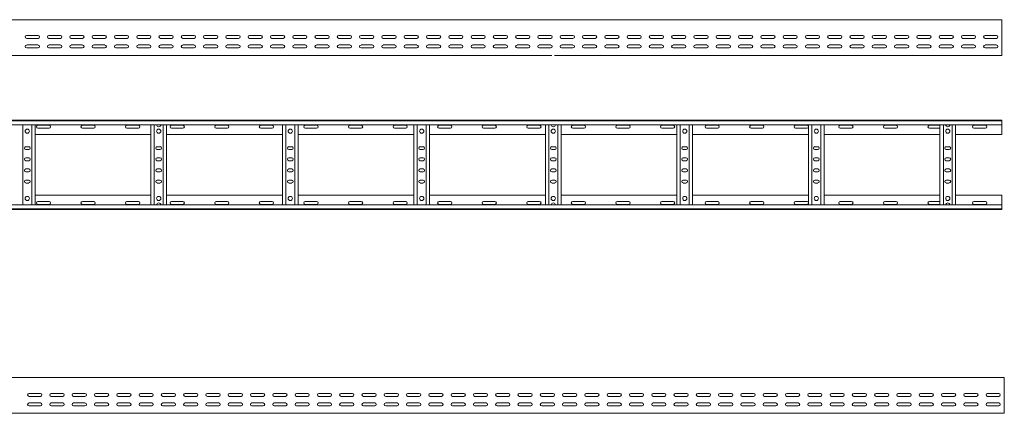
# Model space of a CAD drawing. Header units: millimetres. Extents: x -587 to 3650, y -4791 to -106.
# Tile 11 of 11: x 1377 to 3585, y -988 to -106. Entities that reach past the tile are written whole.
import ezdxf

# ---------------------------------------------------------------- set-up
doc = ezdxf.new("R2010")
doc.units = ezdxf.units.MM

msp = doc.modelspace()

# ---------------------------------------------------------------- linework, layer by layer
at = {"color": 7, "linetype": 'Continuous', "lineweight": 15}
for p, q in [((3580, -105.6), (633, -105.6)), ((3580, -113), (3580, -105.6)), ((3580, -118.3), (3580, -113)), ((3580, -118.3), (3580, -118.7)), ((3580, -122.8), (3580, -118.7)), ((3580, -122.8), (3580, -182.6)), ((1392.2, -141.1), (1417.7, -141.1)), ((1417.7, -147.6), (1392.2, -147.6)), ((1442.2, -141.1), (1467.7, -141.1)), ((1467.7, -147.6), (1442.2, -147.6)), ((1492.2, -141.1), (1517.7, -141.1)), ((1517.7, -147.6), (1492.2, -147.6)), ((1542.2, -141.1), (1567.7, -141.1)), ((1567.7, -147.6), (1542.2, -147.6)), ((1592.2, -141.1), (1617.7, -141.1)), ((1617.7, -147.6), (1592.2, -147.6)), ((1642.2, -141.1), (1667.7, -141.1)), ((1667.7, -147.6), (1642.2, -147.6)), ((1692.2, -141.1), (1717.7, -141.1)), ((1717.7, -147.6), (1692.2, -147.6)), ((1742.2, -141.1), (1767.7, -141.1)), ((1767.7, -147.6), (1742.2, -147.6)), ((1792.2, -141.1), (1817.7, -141.1)), ((1817.7, -147.6), (1792.2, -147.6)), ((1842.2, -141.1), (1867.7, -141.1)), ((1867.7, -147.6), (1842.2, -147.6)), ((1892.2, -141.1), (1917.7, -141.1)), ((1917.7, -147.6), (1892.2, -147.6)), ((1942.2, -141.1), (1967.7, -141.1)), ((1967.7, -147.6), (1942.2, -147.6)), ((1992.2, -141.1), (2017.7, -141.1)), ((2017.7, -147.6), (1992.2, -147.6)), ((2042.2, -141.1), (2067.7, -141.1)), ((2067.7, -147.6), (2042.2, -147.6)), ((2092.2, -141.1), (2117.7, -141.1)), ((2117.7, -147.6), (2092.2, -147.6)), ((2142.2, -141.1), (2167.7, -141.1)), ((2167.7, -147.6), (2142.2, -147.6)), ((2192.2, -141.1), (2217.7, -141.1)), ((2217.7, -147.6), (2192.2, -147.6)), ((2242.2, -141.1), (2267.7, -141.1)), ((2267.7, -147.6), (2242.2, -147.6)), ((2292.2, -141.1), (2317.7, -141.1)), ((2317.7, -147.6), (2292.2, -147.6)), ((2342.2, -141.1), (2367.7, -141.1)), ((2367.7, -147.6), (2342.2, -147.6)), ((2392.2, -141.1), (2417.7, -141.1)), ((2417.7, -147.6), (2392.2, -147.6)), ((2442.2, -141.1), (2467.7, -141.1)), ((2467.7, -147.6), (2442.2, -147.6)), ((2492.2, -141.1), (2517.7, -141.1)), ((2517.7, -147.6), (2492.2, -147.6)), ((2542.2, -141.1), (2567.7, -141.1)), ((2567.7, -147.6), (2542.2, -147.6)), ((2592.2, -141.1), (2617.7, -141.1)), ((2617.7, -147.6), (2592.2, -147.6)), ((2642.2, -141.1), (2667.7, -141.1)), ((2667.7, -147.6), (2642.2, -147.6)), ((2692.2, -141.1), (2717.7, -141.1)), ((2717.7, -147.6), (2692.2, -147.6)), ((2742.2, -141.1), (2767.7, -141.1)), ((2767.7, -147.6), (2742.2, -147.6)), ((2792.2, -141.1), (2817.7, -141.1)), ((2817.7, -147.6), (2792.2, -147.6)), ((2842.2, -141.1), (2867.7, -141.1)), ((2867.7, -147.6), (2842.2, -147.6)), ((2892.2, -141.1), (2917.7, -141.1)), ((2917.7, -147.6), (2892.2, -147.6)), ((2942.2, -141.1), (2967.7, -141.1)), ((2967.7, -147.6), (2942.2, -147.6)), ((2992.2, -141.1), (3017.7, -141.1)), ((3017.7, -147.6), (2992.2, -147.6)), ((3042.2, -141.1), (3067.7, -141.1)), ((3067.7, -147.6), (3042.2, -147.6)), ((3092.2, -141.1), (3117.7, -141.1)), ((3117.7, -147.6), (3092.2, -147.6)), ((3142.2, -141.1), (3167.7, -141.1)), ((3167.7, -147.6), (3142.2, -147.6)), ((3192.2, -141.1), (3217.7, -141.1)), ((3217.7, -147.6), (3192.2, -147.6)), ((3242.2, -141.1), (3267.7, -141.1)), ((3267.7, -147.6), (3242.2, -147.6)), ((3292.2, -141.1), (3317.7, -141.1)), ((3317.7, -147.6), (3292.2, -147.6)), ((3342.2, -141.1), (3367.7, -141.1)), ((3367.7, -147.6), (3342.2, -147.6)), ((3392.2, -141.1), (3417.7, -141.1)), ((3417.7, -147.6), (3392.2, -147.6)), ((3442.2, -141.1), (3467.7, -141.1)), ((3467.7, -147.6), (3442.2, -147.6)), ((3492.2, -141.1), (3517.7, -141.1)), ((3517.7, -147.6), (3492.2, -147.6)), ((3542.2, -141.1), (3567.7, -141.1)), ((3567.7, -147.6), (3542.2, -147.6)), ((1392.2, -162.3), (1417.7, -162.3)), ((1417.7, -168.8), (1392.2, -168.8)), ((1405.3, -168.6), (1409.2, -168.6)), ((1442.2, -162.3), (1467.7, -162.3)), ((1467.7, -168.8), (1442.2, -168.8)), ((1492.2, -162.3), (1517.7, -162.3)), ((1517.7, -168.8), (1492.2, -168.8)), ((1542.2, -162.3), (1567.7, -162.3)), ((1567.7, -168.8), (1542.2, -168.8)), ((1592.2, -162.3), (1617.7, -162.3)), ((1617.7, -168.8), (1592.2, -168.8)), ((1642.2, -162.3), (1667.7, -162.3)), ((1667.7, -168.8), (1642.2, -168.8)), ((1692.2, -162.3), (1717.7, -162.3)), ((1717.7, -168.8), (1692.2, -168.8)), ((1700.3, -168.6), (1704.2, -168.6)), ((1742.2, -162.3), (1767.7, -162.3)), ((1767.7, -168.8), (1742.2, -168.8)), ((1792.2, -162.3), (1817.7, -162.3)), ((1817.7, -168.8), (1792.2, -168.8)), ((1842.2, -162.3), (1867.7, -162.3)), ((1867.7, -168.8), (1842.2, -168.8)), ((1892.2, -162.3), (1917.7, -162.3)), ((1917.7, -168.8), (1892.2, -168.8)), ((1942.2, -162.3), (1967.7, -162.3)), ((1967.7, -168.8), (1942.2, -168.8)), ((1967.8, -168.6), (1968.8, -168.6)), ((1992.2, -162.3), (2017.7, -162.3)), ((2017.7, -168.8), (1992.2, -168.8)), ((1995.3, -168.6), (1999.2, -168.6)), ((2042.2, -162.3), (2067.7, -162.3)), ((2067.7, -168.8), (2042.2, -168.8)), ((2092.2, -162.3), (2117.7, -162.3)), ((2117.7, -168.8), (2092.2, -168.8)), ((2142.2, -162.3), (2167.7, -162.3)), ((2167.7, -168.8), (2142.2, -168.8)), ((2192.2, -162.3), (2217.7, -162.3)), ((2217.7, -168.8), (2192.2, -168.8)), ((2242.2, -162.3), (2267.7, -162.3)), ((2267.7, -168.8), (2242.2, -168.8)), ((2262.8, -168.6), (2266.7, -168.6)), ((2291.1, -168.6), (2294.2, -168.6)), ((2292.2, -162.3), (2317.7, -162.3)), ((2317.7, -168.8), (2292.2, -168.8)), ((2342.2, -162.3), (2367.7, -162.3)), ((2367.7, -168.8), (2342.2, -168.8)), ((2392.2, -162.3), (2417.7, -162.3)), ((2417.7, -168.8), (2392.2, -168.8)), ((2442.2, -162.3), (2467.7, -162.3)), ((2467.7, -168.8), (2442.2, -168.8)), ((2492.2, -162.3), (2517.7, -162.3)), ((2517.7, -168.8), (2492.2, -168.8)), ((2542.2, -162.3), (2567.7, -162.3)), ((2567.7, -168.8), (2542.2, -168.8)), ((2557.8, -168.6), (2561.7, -168.6)), ((2592.2, -162.3), (2617.7, -162.3)), ((2617.7, -168.8), (2592.2, -168.8)), ((2642.2, -162.3), (2667.7, -162.3)), ((2667.7, -168.8), (2642.2, -168.8)), ((2692.2, -162.3), (2717.7, -162.3)), ((2717.7, -168.8), (2692.2, -168.8)), ((2742.2, -162.3), (2767.7, -162.3)), ((2767.7, -168.8), (2742.2, -168.8)), ((2792.2, -162.3), (2817.7, -162.3)), ((2817.7, -168.8), (2792.2, -168.8)), ((2842.2, -162.3), (2867.7, -162.3)), ((2867.7, -168.8), (2842.2, -168.8)), ((2852.8, -168.6), (2856.7, -168.6)), ((2892.2, -162.3), (2917.7, -162.3)), ((2917.7, -168.8), (2892.2, -168.8)), ((2942.2, -162.3), (2967.7, -162.3)), ((2967.7, -168.8), (2942.2, -168.8)), ((2992.2, -162.3), (3017.7, -162.3)), ((3017.7, -168.8), (2992.2, -168.8)), ((3042.2, -162.3), (3067.7, -162.3)), ((3067.7, -168.8), (3042.2, -168.8)), ((3092.2, -162.3), (3117.7, -162.3)), ((3117.7, -168.8), (3092.2, -168.8)), ((3142.2, -162.3), (3167.7, -162.3)), ((3167.7, -168.8), (3142.2, -168.8)), ((3147.8, -168.6), (3151.7, -168.6)), ((3192.2, -162.3), (3217.7, -162.3)), ((3217.7, -168.8), (3192.2, -168.8)), ((3242.2, -162.3), (3267.7, -162.3)), ((3267.7, -168.8), (3242.2, -168.8)), ((3292.2, -162.3), (3317.7, -162.3)), ((3317.7, -168.8), (3292.2, -168.8)), ((3342.2, -162.3), (3367.7, -162.3)), ((3367.7, -168.8), (3342.2, -168.8)), ((3392.2, -162.3), (3417.7, -162.3)), ((3417.7, -168.8), (3392.2, -168.8)), ((3442.2, -162.3), (3467.7, -162.3)), ((3467.7, -168.8), (3442.2, -168.8)), ((3442.8, -168.6), (3446.7, -168.6)), ((3492.2, -162.3), (3517.7, -162.3)), ((3517.7, -168.8), (3492.2, -168.8)), ((3542.2, -162.3), (3567.7, -162.3)), ((3567.7, -168.8), (3542.2, -168.8)), ((806.4, -185.6), (1685.5, -185.6)), ((1685.5, -185.6), (1691.4, -185.6)), ((1691.4, -185.6), (2570.5, -185.6)), ((2576.4, -185.6), (3455.5, -185.6)), ((3455.5, -185.6), (3461.4, -185.6)), ((3461.4, -185.6), (3580, -185.6)), ((3580, -185.6), (3580, -182.6)), ((632.9, -331.1), (3580, -331.1)), ((3580, -331.1), (3580, -332.3)), ((3580, -332.3), (633, -332.3)), ((633, -341.4), (3580, -341.4)), ((1383.5, -520.9), (1383.5, -341.4)), ((1403.5, -520.9), (1403.5, -341.4)), ((1411, -520.9), (1411, -341.4)), ((1442.7, -342.4), (1417.2, -342.4)), ((1417.2, -348.9), (1442.7, -348.9)), ((1542.7, -342.4), (1517.2, -342.4)), ((1517.2, -348.9), (1542.7, -348.9)), ((1642.7, -342.4), (1617.2, -342.4)), ((1617.2, -348.9), (1642.7, -348.9)), ((1671, -520.9), (1671, -341.4)), ((1678.5, -520.9), (1678.5, -341.4)), ((1698.5, -520.9), (1698.5, -341.4)), ((1706, -520.9), (1706, -341.4)), ((1742.7, -342.4), (1717.2, -342.4)), ((1717.2, -348.9), (1742.7, -348.9)), ((1842.7, -342.4), (1817.2, -342.4)), ((1817.2, -348.9), (1842.7, -348.9)), ((1942.7, -342.4), (1917.2, -342.4)), ((1917.2, -348.9), (1942.7, -348.9)), ((1966, -520.9), (1966, -341.4)), ((1973.5, -520.9), (1973.5, -341.4)), ((1993.5, -520.9), (1993.5, -341.4)), ((2001, -520.9), (2001, -341.4)), ((2042.7, -342.4), (2017.2, -342.4)), ((2017.2, -348.9), (2042.7, -348.9)), ((2142.7, -342.4), (2117.2, -342.4)), ((2117.2, -348.9), (2142.7, -348.9)), ((2242.7, -342.4), (2217.2, -342.4)), ((2217.2, -348.9), (2242.7, -348.9)), ((2261, -520.9), (2261, -341.4)), ((2268.5, -520.9), (2268.5, -341.4)), ((2288.5, -520.9), (2288.5, -341.4)), ((2296, -520.9), (2296, -341.4)), ((2342.7, -342.4), (2317.2, -342.4)), ((2317.2, -348.9), (2342.7, -348.9)), ((2442.7, -342.4), (2417.2, -342.4)), ((2417.2, -348.9), (2442.7, -348.9)), ((2542.7, -342.4), (2517.2, -342.4)), ((2517.2, -348.9), (2542.7, -348.9)), ((2556, -520.9), (2556, -341.4)), ((2563.5, -520.9), (2563.5, -341.4)), ((2583.5, -520.9), (2583.5, -341.4)), ((2591, -520.9), (2591, -341.4)), ((2642.7, -342.4), (2617.2, -342.4)), ((2617.2, -348.9), (2642.7, -348.9)), ((2742.7, -342.4), (2717.2, -342.4)), ((2717.2, -348.9), (2742.7, -348.9)), ((2842.7, -342.4), (2817.2, -342.4)), ((2817.2, -348.9), (2842.7, -348.9)), ((2851, -520.9), (2851, -341.4)), ((2858.5, -520.9), (2858.5, -341.4)), ((2878.5, -520.9), (2878.5, -341.4)), ((2886, -520.9), (2886, -341.4)), ((2942.7, -342.4), (2917.2, -342.4)), ((2917.2, -348.9), (2942.7, -348.9)), ((3042.7, -342.4), (3017.2, -342.4)), ((3017.2, -348.9), (3042.7, -348.9)), ((3142.7, -342.4), (3117.2, -342.4)), ((3117.2, -348.9), (3142.7, -348.9)), ((3146, -520.9), (3146, -341.4)), ((3153.5, -520.9), (3153.5, -341.4)), ((3173.5, -520.9), (3173.5, -341.4)), ((3181, -520.9), (3181, -341.4)), ((3242.7, -342.4), (3217.2, -342.4)), ((3217.2, -348.9), (3242.7, -348.9)), ((3342.7, -342.4), (3317.2, -342.4)), ((3317.2, -348.9), (3342.7, -348.9)), ((3441, -342.4), (3417.2, -342.4)), ((3417.2, -348.9), (3441, -348.9)), ((3441, -520.9), (3441, -341.4)), ((3448.5, -520.9), (3448.5, -341.4)), ((3468.5, -520.9), (3468.5, -341.4)), ((3476, -520.9), (3476, -341.4)), ((3542.7, -342.4), (3517.2, -342.4)), ((3517.2, -348.9), (3542.7, -348.9)), ((3580, -332.3), (3580, -341.4)), ((3580, -341.4), (3580, -363.1)), ((1411, -363.1), (1671, -363.1)), ((1706, -363.1), (1966, -363.1)), ((2001, -363.1), (2261, -363.1)), ((2296, -363.1), (2556, -363.1)), ((2591, -363.1), (2851, -363.1)), ((2886, -363.1), (3146, -363.1)), ((3181, -363.1), (3441, -363.1)), ((3476, -363.1), (3580, -363.1)), ((1396.7, -390.4), (1390.2, -390.4)), ((1390.2, -396.9), (1396.7, -396.9)), ((1691.7, -390.4), (1685.2, -390.4)), ((1685.2, -396.9), (1691.7, -396.9)), ((1986.7, -390.4), (1980.2, -390.4)), ((1980.2, -396.9), (1986.7, -396.9)), ((2281.7, -390.4), (2275.2, -390.4)), ((2275.2, -396.9), (2281.7, -396.9)), ((2576.7, -390.4), (2570.2, -390.4)), ((2570.2, -396.9), (2576.7, -396.9)), ((2871.7, -390.4), (2865.2, -390.4)), ((2865.2, -396.9), (2871.7, -396.9)), ((3166.7, -390.4), (3160.2, -390.4)), ((3160.2, -396.9), (3166.7, -396.9)), ((3461.7, -390.4), (3455.2, -390.4)), ((3455.2, -396.9), (3461.7, -396.9)), ((1396.7, -415.4), (1390.2, -415.4)), ((1691.7, -415.4), (1685.2, -415.4)), ((1986.7, -415.4), (1980.2, -415.4)), ((2281.7, -415.4), (2275.2, -415.4)), ((2576.7, -415.4), (2570.2, -415.4)), ((2871.7, -415.4), (2865.2, -415.4)), ((3166.7, -415.4), (3160.2, -415.4)), ((3461.7, -415.4), (3455.2, -415.4)), ((1390.2, -421.9), (1396.7, -421.9)), ((1396.7, -440.4), (1390.2, -440.4)), ((1685.2, -421.9), (1691.7, -421.9)), ((1691.7, -440.4), (1685.2, -440.4)), ((1980.2, -421.9), (1986.7, -421.9)), ((1986.7, -440.4), (1980.2, -440.4)), ((2275.2, -421.9), (2281.7, -421.9)), ((2281.7, -440.4), (2275.2, -440.4)), ((2570.2, -421.9), (2576.7, -421.9)), ((2576.7, -440.4), (2570.2, -440.4)), ((2865.2, -421.9), (2871.7, -421.9)), ((2871.7, -440.4), (2865.2, -440.4)), ((3160.2, -421.9), (3166.7, -421.9)), ((3166.7, -440.4), (3160.2, -440.4)), ((3455.2, -421.9), (3461.7, -421.9)), ((3461.7, -440.4), (3455.2, -440.4)), ((1390.2, -446.9), (1396.7, -446.9)), ((1685.2, -446.9), (1691.7, -446.9)), ((1980.2, -446.9), (1986.7, -446.9)), ((2275.2, -446.9), (2281.7, -446.9)), ((2570.2, -446.9), (2576.7, -446.9)), ((2865.2, -446.9), (2871.7, -446.9)), ((3160.2, -446.9), (3166.7, -446.9)), ((3455.2, -446.9), (3461.7, -446.9)), ((1396.7, -465.4), (1390.2, -465.4)), ((1390.2, -471.9), (1396.7, -471.9)), ((1691.7, -465.4), (1685.2, -465.4)), ((1685.2, -471.9), (1691.7, -471.9)), ((1986.7, -465.4), (1980.2, -465.4)), ((1980.2, -471.9), (1986.7, -471.9)), ((2281.7, -465.4), (2275.2, -465.4)), ((2275.2, -471.9), (2281.7, -471.9)), ((2576.7, -465.4), (2570.2, -465.4)), ((2570.2, -471.9), (2576.7, -471.9)), ((2871.7, -465.4), (2865.2, -465.4)), ((2865.2, -471.9), (2871.7, -471.9)), ((3166.7, -465.4), (3160.2, -465.4)), ((3160.2, -471.9), (3166.7, -471.9)), ((3461.7, -465.4), (3455.2, -465.4)), ((3455.2, -471.9), (3461.7, -471.9)), ((1411, -499.1), (1671, -499.1)), ((1706, -499.1), (1966, -499.1)), ((2001, -499.1), (2261, -499.1)), ((2296, -499.1), (2556, -499.1)), ((2591, -499.1), (2851, -499.1)), ((2886, -499.1), (3146, -499.1)), ((3181, -499.1), (3441, -499.1)), ((3476, -499.1), (3580, -499.1)), ((3580, -520.9), (3580, -499.1)), ((3580, -520.9), (633, -520.9)), ((633, -530), (3580, -530)), ((1417.2, -513.4), (1442.7, -513.4)), ((1442.7, -519.9), (1417.2, -519.9)), ((1517.2, -513.4), (1542.7, -513.4)), ((1542.7, -519.9), (1517.2, -519.9)), ((1617.2, -513.4), (1642.7, -513.4)), ((1642.7, -519.9), (1617.2, -519.9)), ((1717.2, -513.4), (1742.7, -513.4)), ((1742.7, -519.9), (1717.2, -519.9)), ((1817.2, -513.4), (1842.7, -513.4)), ((1842.7, -519.9), (1817.2, -519.9)), ((1917.2, -513.4), (1942.7, -513.4)), ((1942.7, -519.9), (1917.2, -519.9)), ((2017.2, -513.4), (2042.7, -513.4)), ((2042.7, -519.9), (2017.2, -519.9)), ((2117.2, -513.4), (2142.7, -513.4)), ((2142.7, -519.9), (2117.2, -519.9)), ((2217.2, -513.4), (2242.7, -513.4)), ((2242.7, -519.9), (2217.2, -519.9)), ((2317.2, -513.4), (2342.7, -513.4)), ((2342.7, -519.9), (2317.2, -519.9)), ((2417.2, -513.4), (2442.7, -513.4)), ((2442.7, -519.9), (2417.2, -519.9)), ((2517.2, -513.4), (2542.7, -513.4)), ((2542.7, -519.9), (2517.2, -519.9)), ((2617.2, -513.4), (2642.7, -513.4)), ((2642.7, -519.9), (2617.2, -519.9)), ((2717.2, -513.4), (2742.7, -513.4)), ((2742.7, -519.9), (2717.2, -519.9)), ((2817.2, -513.4), (2842.7, -513.4)), ((2842.7, -519.9), (2817.2, -519.9)), ((2917.2, -513.4), (2942.7, -513.4)), ((2942.7, -519.9), (2917.2, -519.9)), ((3017.2, -513.4), (3042.7, -513.4)), ((3042.7, -519.9), (3017.2, -519.9)), ((3117.2, -513.4), (3142.7, -513.4)), ((3142.7, -519.9), (3117.2, -519.9)), ((3217.2, -513.4), (3242.7, -513.4)), ((3242.7, -519.9), (3217.2, -519.9)), ((3317.2, -513.4), (3342.7, -513.4)), ((3342.7, -519.9), (3317.2, -519.9)), ((3417.2, -513.4), (3441, -513.4)), ((3441, -519.9), (3417.2, -519.9)), ((3517.2, -513.4), (3542.7, -513.4)), ((3542.7, -519.9), (3517.2, -519.9)), ((3580, -530), (3580, -520.9)), ((3580, -531.1), (3580, -530)), ((632.9, -531.1), (3580, -531.1)), ((3585.3, -908.4), (638.3, -908.4)), ((3585.3, -915.9), (3585.3, -908.4)), ((3585.3, -921.2), (3585.3, -915.9)), ((3585.3, -921.2), (3585.3, -921.5)), ((3585.3, -925.7), (3585.3, -921.5)), ((3585.3, -925.7), (3585.3, -985.4)), ((1397.5, -943.9), (1423, -943.9)), ((1447.5, -943.9), (1473, -943.9)), ((1497.5, -943.9), (1523, -943.9)), ((1547.5, -943.9), (1573, -943.9)), ((1597.5, -943.9), (1623, -943.9)), ((1647.5, -943.9), (1673, -943.9)), ((1697.5, -943.9), (1723, -943.9)), ((1747.5, -943.9), (1773, -943.9)), ((1797.5, -943.9), (1823, -943.9)), ((1847.5, -943.9), (1873, -943.9)), ((1897.5, -943.9), (1923, -943.9)), ((1947.5, -943.9), (1973, -943.9)), ((1997.5, -943.9), (2023, -943.9)), ((2047.5, -943.9), (2073, -943.9)), ((2097.5, -943.9), (2123, -943.9)), ((2147.5, -943.9), (2173, -943.9)), ((2197.5, -943.9), (2223, -943.9)), ((2247.5, -943.9), (2273, -943.9)), ((2297.5, -943.9), (2323, -943.9)), ((2347.5, -943.9), (2373, -943.9)), ((2397.5, -943.9), (2423, -943.9)), ((2447.5, -943.9), (2473, -943.9)), ((2497.5, -943.9), (2523, -943.9)), ((2547.5, -943.9), (2573, -943.9)), ((2597.5, -943.9), (2623, -943.9)), ((2647.5, -943.9), (2673, -943.9)), ((2697.5, -943.9), (2723, -943.9)), ((2747.5, -943.9), (2773, -943.9)), ((2797.5, -943.9), (2823, -943.9)), ((2847.5, -943.9), (2873, -943.9)), ((2897.5, -943.9), (2923, -943.9)), ((2947.5, -943.9), (2973, -943.9)), ((2997.5, -943.9), (3023, -943.9)), ((3047.5, -943.9), (3073, -943.9)), ((3097.5, -943.9), (3123, -943.9)), ((3147.5, -943.9), (3173, -943.9)), ((3197.5, -943.9), (3223, -943.9)), ((3247.5, -943.9), (3273, -943.9)), ((3297.5, -943.9), (3323, -943.9)), ((3347.5, -943.9), (3373, -943.9)), ((3397.5, -943.9), (3423, -943.9)), ((3447.5, -943.9), (3473, -943.9)), ((3497.5, -943.9), (3523, -943.9)), ((3547.5, -943.9), (3573, -943.9)), ((1423, -950.4), (1397.5, -950.4)), ((1397.5, -965.2), (1423, -965.2)), ((1423, -971.7), (1397.5, -971.7)), ((1410.6, -971.5), (1414.5, -971.5)), ((1473, -950.4), (1447.5, -950.4)), ((1447.5, -965.2), (1473, -965.2)), ((1473, -971.7), (1447.5, -971.7)), ((1523, -950.4), (1497.5, -950.4)), ((1497.5, -965.2), (1523, -965.2)), ((1523, -971.7), (1497.5, -971.7)), ((1573, -950.4), (1547.5, -950.4)), ((1547.5, -965.2), (1573, -965.2)), ((1573, -971.7), (1547.5, -971.7)), ((1623, -950.4), (1597.5, -950.4)), ((1597.5, -965.2), (1623, -965.2)), ((1623, -971.7), (1597.5, -971.7)), ((1673, -950.4), (1647.5, -950.4)), ((1647.5, -965.2), (1673, -965.2)), ((1673, -971.7), (1647.5, -971.7)), ((1723, -950.4), (1697.5, -950.4)), ((1697.5, -965.2), (1723, -965.2)), ((1723, -971.7), (1697.5, -971.7)), ((1705.6, -971.5), (1709.5, -971.5)), ((1773, -950.4), (1747.5, -950.4)), ((1747.5, -965.2), (1773, -965.2)), ((1773, -971.7), (1747.5, -971.7)), ((1823, -950.4), (1797.5, -950.4)), ((1797.5, -965.2), (1823, -965.2)), ((1823, -971.7), (1797.5, -971.7)), ((1873, -950.4), (1847.5, -950.4)), ((1847.5, -965.2), (1873, -965.2)), ((1873, -971.7), (1847.5, -971.7)), ((1923, -950.4), (1897.5, -950.4)), ((1897.5, -965.2), (1923, -965.2)), ((1923, -971.7), (1897.5, -971.7)), ((1973, -950.4), (1947.5, -950.4)), ((1947.5, -965.2), (1973, -965.2)), ((1973, -971.7), (1947.5, -971.7)), ((1973.1, -971.5), (1974.1, -971.5)), ((2023, -950.4), (1997.5, -950.4)), ((1997.5, -965.2), (2023, -965.2)), ((2023, -971.7), (1997.5, -971.7)), ((2000.6, -971.5), (2004.5, -971.5)), ((2073, -950.4), (2047.5, -950.4)), ((2047.5, -965.2), (2073, -965.2)), ((2073, -971.7), (2047.5, -971.7)), ((2123, -950.4), (2097.5, -950.4)), ((2097.5, -965.2), (2123, -965.2)), ((2123, -971.7), (2097.5, -971.7)), ((2173, -950.4), (2147.5, -950.4)), ((2147.5, -965.2), (2173, -965.2)), ((2173, -971.7), (2147.5, -971.7)), ((2223, -950.4), (2197.5, -950.4)), ((2197.5, -965.2), (2223, -965.2)), ((2223, -971.7), (2197.5, -971.7)), ((2273, -950.4), (2247.5, -950.4)), ((2247.5, -965.2), (2273, -965.2)), ((2273, -971.7), (2247.5, -971.7)), ((2268.1, -971.5), (2272, -971.5)), ((2296.4, -971.5), (2299.5, -971.5)), ((2323, -950.4), (2297.5, -950.4)), ((2297.5, -965.2), (2323, -965.2)), ((2323, -971.7), (2297.5, -971.7)), ((2373, -950.4), (2347.5, -950.4)), ((2347.5, -965.2), (2373, -965.2)), ((2373, -971.7), (2347.5, -971.7)), ((2423, -950.4), (2397.5, -950.4)), ((2397.5, -965.2), (2423, -965.2)), ((2423, -971.7), (2397.5, -971.7)), ((2473, -950.4), (2447.5, -950.4)), ((2447.5, -965.2), (2473, -965.2)), ((2473, -971.7), (2447.5, -971.7)), ((2523, -950.4), (2497.5, -950.4)), ((2497.5, -965.2), (2523, -965.2)), ((2523, -971.7), (2497.5, -971.7)), ((2573, -950.4), (2547.5, -950.4)), ((2547.5, -965.2), (2573, -965.2)), ((2573, -971.7), (2547.5, -971.7)), ((2563.1, -971.5), (2567, -971.5)), ((2623, -950.4), (2597.5, -950.4)), ((2597.5, -965.2), (2623, -965.2)), ((2623, -971.7), (2597.5, -971.7)), ((2673, -950.4), (2647.5, -950.4)), ((2647.5, -965.2), (2673, -965.2)), ((2673, -971.7), (2647.5, -971.7)), ((2723, -950.4), (2697.5, -950.4)), ((2697.5, -965.2), (2723, -965.2)), ((2723, -971.7), (2697.5, -971.7)), ((2773, -950.4), (2747.5, -950.4)), ((2747.5, -965.2), (2773, -965.2)), ((2773, -971.7), (2747.5, -971.7)), ((2823, -950.4), (2797.5, -950.4)), ((2797.5, -965.2), (2823, -965.2)), ((2823, -971.7), (2797.5, -971.7)), ((2873, -950.4), (2847.5, -950.4)), ((2847.5, -965.2), (2873, -965.2)), ((2873, -971.7), (2847.5, -971.7)), ((2858.1, -971.5), (2862, -971.5)), ((2923, -950.4), (2897.5, -950.4)), ((2897.5, -965.2), (2923, -965.2)), ((2923, -971.7), (2897.5, -971.7)), ((2973, -950.4), (2947.5, -950.4)), ((2947.5, -965.2), (2973, -965.2)), ((2973, -971.7), (2947.5, -971.7)), ((3023, -950.4), (2997.5, -950.4)), ((2997.5, -965.2), (3023, -965.2)), ((3023, -971.7), (2997.5, -971.7)), ((3073, -950.4), (3047.5, -950.4)), ((3047.5, -965.2), (3073, -965.2)), ((3073, -971.7), (3047.5, -971.7)), ((3123, -950.4), (3097.5, -950.4)), ((3097.5, -965.2), (3123, -965.2)), ((3123, -971.7), (3097.5, -971.7)), ((3173, -950.4), (3147.5, -950.4)), ((3147.5, -965.2), (3173, -965.2)), ((3173, -971.7), (3147.5, -971.7)), ((3153.1, -971.5), (3157, -971.5)), ((3223, -950.4), (3197.5, -950.4)), ((3197.5, -965.2), (3223, -965.2)), ((3223, -971.7), (3197.5, -971.7)), ((3273, -950.4), (3247.5, -950.4)), ((3247.5, -965.2), (3273, -965.2)), ((3273, -971.7), (3247.5, -971.7)), ((3323, -950.4), (3297.5, -950.4)), ((3297.5, -965.2), (3323, -965.2)), ((3323, -971.7), (3297.5, -971.7)), ((3373, -950.4), (3347.5, -950.4)), ((3347.5, -965.2), (3373, -965.2)), ((3373, -971.7), (3347.5, -971.7)), ((3423, -950.4), (3397.5, -950.4)), ((3397.5, -965.2), (3423, -965.2)), ((3423, -971.7), (3397.5, -971.7)), ((3473, -950.4), (3447.5, -950.4)), ((3447.5, -965.2), (3473, -965.2)), ((3473, -971.7), (3447.5, -971.7)), ((3448.1, -971.5), (3452, -971.5)), ((3523, -950.4), (3497.5, -950.4)), ((3497.5, -965.2), (3523, -965.2)), ((3523, -971.7), (3497.5, -971.7)), ((3573, -950.4), (3547.5, -950.4)), ((3547.5, -965.2), (3573, -965.2)), ((3573, -971.7), (3547.5, -971.7)), ((811.7, -988.4), (1690.8, -988.4)), ((1690.8, -988.4), (1696.7, -988.4)), ((1696.7, -988.4), (2575.8, -988.4)), ((2575.8, -988.4), (2581.7, -988.4)), ((2581.7, -988.4), (3460.8, -988.4)), ((3460.8, -988.4), (3466.7, -988.4)), ((3466.7, -988.4), (3585.3, -988.4)), ((3585.3, -988.4), (3585.3, -985.4))]:
    msp.add_line(p, q, dxfattribs=at)
for centre in [(1393.5, -355.6), (1688.5, -355.6), (1983.5, -355.6), (2278.5, -355.6), (2573.5, -355.6), (2868.5, -355.6), (3163.5, -355.6), (3458.5, -355.6), (1393.5, -506.6), (1688.5, -506.6), (1983.5, -506.6), (2278.5, -506.6), (2573.5, -506.6), (2868.5, -506.6), (3163.5, -506.6), (3458.5, -506.6)]:
    msp.add_circle(centre, 4.75, dxfattribs=at)
for centre, radius, start, end in [((1392.2, -144.3), 3.25, 90, 270), ((1417.7, -144.3), 3.25, 270, 90), ((1442.2, -144.3), 3.25, 90, 270), ((1467.7, -144.3), 3.25, 270, 90), ((1492.2, -144.3), 3.25, 90, 270), ((1517.7, -144.3), 3.25, 270, 90), ((1542.2, -144.3), 3.25, 90, 270), ((1567.7, -144.3), 3.25, 270, 90), ((1592.2, -144.3), 3.25, 90, 270), ((1617.7, -144.3), 3.25, 270, 90), ((1642.2, -144.3), 3.25, 90, 270), ((1667.7, -144.3), 3.25, 270, 90), ((1692.2, -144.3), 3.25, 90, 270), ((1717.7, -144.3), 3.25, 270, 90), ((1742.2, -144.3), 3.25, 90, 270), ((1767.7, -144.3), 3.25, 270, 90), ((1792.2, -144.3), 3.25, 90, 270), ((1817.7, -144.3), 3.25, 270, 90), ((1842.2, -144.3), 3.25, 90, 270), ((1867.7, -144.3), 3.25, 270, 90), ((1892.2, -144.3), 3.25, 90, 270), ((1917.7, -144.3), 3.25, 270, 90), ((1942.2, -144.3), 3.25, 90, 270), ((1967.7, -144.3), 3.25, 270, 90), ((1992.2, -144.3), 3.25, 90, 270), ((2017.7, -144.3), 3.25, 270, 90), ((2042.2, -144.3), 3.25, 90, 270), ((2067.7, -144.3), 3.25, 270, 90), ((2092.2, -144.3), 3.25, 90, 270), ((2117.7, -144.3), 3.25, 270, 90), ((2142.2, -144.3), 3.25, 90, 270), ((2167.7, -144.3), 3.25, 270, 90), ((2192.2, -144.3), 3.25, 90, 270), ((2217.7, -144.3), 3.25, 270, 90), ((2242.2, -144.3), 3.25, 90, 270), ((2267.7, -144.3), 3.25, 270, 90), ((2292.2, -144.3), 3.25, 90, 270), ((2317.7, -144.3), 3.25, 270, 90), ((2342.2, -144.3), 3.25, 90, 270), ((2367.7, -144.3), 3.25, 270, 90), ((2392.2, -144.3), 3.25, 90, 270), ((2417.7, -144.3), 3.25, 270, 90), ((2442.2, -144.3), 3.25, 90, 270), ((2467.7, -144.3), 3.25, 270, 90), ((2492.2, -144.3), 3.25, 90, 270), ((2517.7, -144.3), 3.25, 270, 90), ((2542.2, -144.3), 3.25, 90, 270), ((2567.7, -144.3), 3.25, 270, 90), ((2592.2, -144.3), 3.25, 90, 270), ((2617.7, -144.3), 3.25, 270, 90), ((2642.2, -144.3), 3.25, 90, 270), ((2667.7, -144.3), 3.25, 270, 90), ((2692.2, -144.3), 3.25, 90, 270), ((2717.7, -144.3), 3.25, 270, 90), ((2742.2, -144.3), 3.25, 90, 270), ((2767.7, -144.3), 3.25, 270, 90), ((2792.2, -144.3), 3.25, 90, 270), ((2817.7, -144.3), 3.25, 270, 90), ((2842.2, -144.3), 3.25, 90, 270), ((2867.7, -144.3), 3.25, 270, 90), ((2892.2, -144.3), 3.25, 90, 270), ((2917.7, -144.3), 3.25, 270, 90), ((2942.2, -144.3), 3.25, 90, 270), ((2967.7, -144.3), 3.25, 270, 90), ((2992.2, -144.3), 3.25, 90, 270), ((3017.7, -144.3), 3.25, 270, 90), ((3042.2, -144.3), 3.25, 90, 270), ((3067.7, -144.3), 3.25, 270, 90), ((3092.2, -144.3), 3.25, 90, 270), ((3117.7, -144.3), 3.25, 270, 90), ((3142.2, -144.3), 3.25, 90, 270), ((3167.7, -144.3), 3.25, 270, 90), ((3192.2, -144.3), 3.25, 90, 270), ((3217.7, -144.3), 3.25, 270, 90), ((3242.2, -144.3), 3.25, 90, 270), ((3267.7, -144.3), 3.25, 270, 90), ((3292.2, -144.3), 3.25, 90, 270), ((3317.7, -144.3), 3.25, 270, 90), ((3342.2, -144.3), 3.25, 90, 270), ((3367.7, -144.3), 3.25, 270, 90), ((3392.2, -144.3), 3.25, 90, 270), ((3417.7, -144.3), 3.25, 270, 90), ((3442.2, -144.3), 3.25, 90, 270), ((3467.7, -144.3), 3.25, 270, 90), ((3492.2, -144.3), 3.25, 90, 270), ((3517.7, -144.3), 3.25, 270, 90), ((3542.2, -144.3), 3.25, 90, 270), ((3567.7, -144.3), 3.25, 270, 90), ((1392.2, -165.6), 3.25, 90, 270), ((1405.3, -170.4), 1.8, 90, 116.5628), ((1409.2, -170.4), 1.8, 63.4372, 90), ((1417.7, -165.6), 3.25, 270, 90), ((1442.2, -165.6), 3.25, 90, 270), ((1467.7, -165.6), 3.25, 270, 90), ((1492.2, -165.6), 3.25, 90, 270), ((1517.7, -165.6), 3.25, 270, 90), ((1542.2, -165.6), 3.25, 90, 270), ((1567.7, -165.6), 3.25, 270, 90), ((1592.2, -165.6), 3.25, 90, 270), ((1617.7, -165.6), 3.25, 270, 90), ((1642.2, -165.6), 3.25, 90, 270), ((1667.7, -165.6), 3.25, 270, 90), ((1692.2, -165.6), 3.25, 90, 270), ((1700.3, -170.4), 1.8, 90, 116.5628), ((1704.2, -170.4), 1.8, 63.4372, 90), ((1717.7, -165.6), 3.25, 270, 90), ((1742.2, -165.6), 3.25, 90, 270), ((1767.7, -165.6), 3.25, 270, 90), ((1792.2, -165.6), 3.25, 90, 270), ((1817.7, -165.6), 3.25, 270, 90), ((1842.2, -165.6), 3.25, 90, 270), ((1867.7, -165.6), 3.25, 270, 90), ((1892.2, -165.6), 3.25, 90, 270), ((1917.7, -165.6), 3.25, 270, 90), ((1942.2, -165.6), 3.25, 90, 270), ((1967.8, -170.4), 1.8, 90, 116.5628), ((1967.7, -165.6), 3.25, 270, 90), ((1992.2, -165.6), 3.25, 90, 270), ((1995.3, -170.4), 1.8, 90, 116.5628), ((1999.2, -170.4), 1.8, 63.4372, 90), ((2017.7, -165.6), 3.25, 270, 90), ((2042.2, -165.6), 3.25, 90, 270), ((2067.7, -165.6), 3.25, 270, 90), ((2092.2, -165.6), 3.25, 90, 270), ((2117.7, -165.6), 3.25, 270, 90), ((2142.2, -165.6), 3.25, 90, 270), ((2167.7, -165.6), 3.25, 270, 90), ((2192.2, -165.6), 3.25, 90, 270), ((2217.7, -165.6), 3.25, 270, 90), ((2242.2, -165.6), 3.25, 90, 270), ((2262.8, -170.4), 1.8, 90, 116.5628), ((2266.7, -170.4), 1.8, 63.4372, 90), ((2267.7, -165.6), 3.25, 270, 90), ((2292.2, -165.6), 3.25, 90, 270), ((2294.2, -170.4), 1.8, 63.4372, 90), ((2317.7, -165.6), 3.25, 270, 90), ((2342.2, -165.6), 3.25, 90, 270), ((2367.7, -165.6), 3.25, 270, 90), ((2392.2, -165.6), 3.25, 90, 270), ((2417.7, -165.6), 3.25, 270, 90), ((2442.2, -165.6), 3.25, 90, 270), ((2467.7, -165.6), 3.25, 270, 90), ((2492.2, -165.6), 3.25, 90, 270), ((2517.7, -165.6), 3.25, 270, 90), ((2542.2, -165.6), 3.25, 90, 270), ((2557.8, -170.4), 1.8, 90, 116.5628), ((2561.7, -170.4), 1.8, 63.4372, 90), ((2567.7, -165.6), 3.25, 270, 90), ((2592.2, -165.6), 3.25, 90, 270), ((2617.7, -165.6), 3.25, 270, 90), ((2642.2, -165.6), 3.25, 90, 270), ((2667.7, -165.6), 3.25, 270, 90), ((2692.2, -165.6), 3.25, 90, 270), ((2717.7, -165.6), 3.25, 270, 90), ((2742.2, -165.6), 3.25, 90, 270), ((2767.7, -165.6), 3.25, 270, 90), ((2792.2, -165.6), 3.25, 90, 270), ((2817.7, -165.6), 3.25, 270, 90), ((2842.2, -165.6), 3.25, 90, 270), ((2852.8, -170.4), 1.8, 90, 116.5628), ((2856.7, -170.4), 1.8, 63.4372, 90), ((2867.7, -165.6), 3.25, 270, 90), ((2892.2, -165.6), 3.25, 90, 270), ((2917.7, -165.6), 3.25, 270, 90), ((2942.2, -165.6), 3.25, 90, 270), ((2967.7, -165.6), 3.25, 270, 90), ((2992.2, -165.6), 3.25, 90, 270), ((3017.7, -165.6), 3.25, 270, 90), ((3042.2, -165.6), 3.25, 90, 270), ((3067.7, -165.6), 3.25, 270, 90), ((3092.2, -165.6), 3.25, 90, 270), ((3117.7, -165.6), 3.25, 270, 90), ((3142.2, -165.6), 3.25, 90, 270), ((3147.8, -170.4), 1.8, 90, 116.5628), ((3151.7, -170.4), 1.8, 63.4372, 90), ((3167.7, -165.6), 3.25, 270, 90), ((3192.2, -165.6), 3.25, 90, 270), ((3217.7, -165.6), 3.25, 270, 90), ((3242.2, -165.6), 3.25, 90, 270), ((3267.7, -165.6), 3.25, 270, 90), ((3292.2, -165.6), 3.25, 90, 270), ((3317.7, -165.6), 3.25, 270, 90), ((3342.2, -165.6), 3.25, 90, 270), ((3367.7, -165.6), 3.25, 270, 90), ((3392.2, -165.6), 3.25, 90, 270), ((3417.7, -165.6), 3.25, 270, 90), ((3442.2, -165.6), 3.25, 90, 270), ((3442.8, -170.4), 1.8, 90, 115.9384), ((3446.7, -170.4), 1.8, 63.4372, 90), ((3467.7, -165.6), 3.25, 270, 90), ((3492.2, -165.6), 3.25, 90, 270), ((3517.7, -165.6), 3.25, 270, 90), ((3542.2, -165.6), 3.25, 90, 270), ((3567.7, -165.6), 3.25, 270, 90), ((1417.2, -345.6), 3.25, 90, 270), ((1442.7, -345.6), 3.25, 270, 90), ((1517.2, -345.6), 3.25, 90, 270), ((1542.7, -345.6), 3.25, 270, 90), ((1617.2, -345.6), 3.25, 90, 270), ((1642.7, -345.6), 3.25, 270, 90), ((1688.5, -341), 4.75, 183.9233, 356.0767), ((1717.2, -345.6), 3.25, 90, 270), ((1742.7, -345.6), 3.25, 270, 90), ((1817.2, -345.6), 3.25, 90, 270), ((1842.7, -345.6), 3.25, 270, 90), ((1917.2, -345.6), 3.25, 90, 270), ((1942.7, -345.6), 3.25, 270, 90), ((2017.2, -345.6), 3.25, 90, 270), ((2042.7, -345.6), 3.25, 270, 90), ((2117.2, -345.6), 3.25, 90, 270), ((2142.7, -345.6), 3.25, 270, 90), ((2217.2, -345.6), 3.25, 90, 270), ((2242.7, -345.6), 3.25, 270, 90), ((2317.2, -345.6), 3.25, 90, 270), ((2342.7, -345.6), 3.25, 270, 90), ((2417.2, -345.6), 3.25, 90, 270), ((2442.7, -345.6), 3.25, 270, 90), ((2517.2, -345.6), 3.25, 90, 270), ((2542.7, -345.6), 3.25, 270, 90), ((2573.5, -341), 4.75, 183.9233, 356.0767), ((2617.2, -345.6), 3.25, 90, 270), ((2642.7, -345.6), 3.25, 270, 90), ((2717.2, -345.6), 3.25, 90, 270), ((2742.7, -345.6), 3.25, 270, 90), ((2817.2, -345.6), 3.25, 90, 270), ((2842.7, -345.6), 3.25, 270, 90), ((2917.2, -345.6), 3.25, 90, 270), ((2942.7, -345.6), 3.25, 270, 90), ((3017.2, -345.6), 3.25, 90, 270), ((3042.7, -345.6), 3.25, 270, 90), ((3117.2, -345.6), 3.25, 90, 270), ((3142.7, -345.6), 3.25, 270, 90), ((3217.2, -345.6), 3.25, 90, 270), ((3242.7, -345.6), 3.25, 270, 90), ((3317.2, -345.6), 3.25, 90, 270), ((3342.7, -345.6), 3.25, 270, 90), ((3417.2, -345.6), 3.25, 90, 270), ((3458.5, -341), 4.75, 183.9233, 356.0767), ((3517.2, -345.6), 3.25, 90, 270), ((3542.7, -345.6), 3.25, 270, 90), ((1390.2, -393.6), 3.25, 90, 270), ((1396.7, -393.6), 3.25, 270, 90), ((1685.2, -393.6), 3.25, 90, 270), ((1691.7, -393.6), 3.25, 270, 90), ((1980.2, -393.6), 3.25, 90, 270), ((1986.7, -393.6), 3.25, 270, 90), ((2275.2, -393.6), 3.25, 90, 270), ((2281.7, -393.6), 3.25, 270, 90), ((2570.2, -393.6), 3.25, 90, 270), ((2576.7, -393.6), 3.25, 270, 90), ((2865.2, -393.6), 3.25, 90, 270), ((2871.7, -393.6), 3.25, 270, 90), ((3160.2, -393.6), 3.25, 90, 270), ((3166.7, -393.6), 3.25, 270, 90), ((3455.2, -393.6), 3.25, 90, 270), ((3461.7, -393.6), 3.25, 270, 90), ((1390.2, -418.6), 3.25, 90, 270), ((1396.7, -418.6), 3.25, 270, 90), ((1685.2, -418.6), 3.25, 90, 270), ((1691.7, -418.6), 3.25, 270, 90), ((1980.2, -418.6), 3.25, 90, 270), ((1986.7, -418.6), 3.25, 270, 90), ((2275.2, -418.6), 3.25, 90, 270), ((2281.7, -418.6), 3.25, 270, 90), ((2570.2, -418.6), 3.25, 90, 270), ((2576.7, -418.6), 3.25, 270, 90), ((2865.2, -418.6), 3.25, 90, 270), ((2871.7, -418.6), 3.25, 270, 90), ((3160.2, -418.6), 3.25, 90, 270), ((3166.7, -418.6), 3.25, 270, 90), ((3455.2, -418.6), 3.25, 90, 270), ((3461.7, -418.6), 3.25, 270, 90), ((1390.2, -443.6), 3.25, 90, 270), ((1396.7, -443.6), 3.25, 270, 90), ((1685.2, -443.6), 3.25, 90, 270), ((1691.7, -443.6), 3.25, 270, 90), ((1980.2, -443.6), 3.25, 90, 270), ((1986.7, -443.6), 3.25, 270, 90), ((2275.2, -443.6), 3.25, 90, 270), ((2281.7, -443.6), 3.25, 270, 90), ((2570.2, -443.6), 3.25, 90, 270), ((2576.7, -443.6), 3.25, 270, 90), ((2865.2, -443.6), 3.25, 90, 270), ((2871.7, -443.6), 3.25, 270, 90), ((3160.2, -443.6), 3.25, 90, 270), ((3166.7, -443.6), 3.25, 270, 90), ((3455.2, -443.6), 3.25, 90, 270), ((3461.7, -443.6), 3.25, 270, 90), ((1390.2, -468.6), 3.25, 90, 270), ((1396.7, -468.6), 3.25, 270, 90), ((1685.2, -468.6), 3.25, 90, 270), ((1691.7, -468.6), 3.25, 270, 90), ((1980.2, -468.6), 3.25, 90, 270), ((1986.7, -468.6), 3.25, 270, 90), ((2275.2, -468.6), 3.25, 90, 270), ((2281.7, -468.6), 3.25, 270, 90), ((2570.2, -468.6), 3.25, 90, 270), ((2576.7, -468.6), 3.25, 270, 90), ((2865.2, -468.6), 3.25, 90, 270), ((2871.7, -468.6), 3.25, 270, 90), ((3160.2, -468.6), 3.25, 90, 270), ((3166.7, -468.6), 3.25, 270, 90), ((3455.2, -468.6), 3.25, 90, 270), ((3461.7, -468.6), 3.25, 270, 90), ((1417.2, -516.6), 3.25, 90, 270), ((1442.7, -516.6), 3.25, 270, 90), ((1517.2, -516.6), 3.25, 90, 270), ((1542.7, -516.6), 3.25, 270, 90), ((1617.2, -516.6), 3.25, 90, 270), ((1642.7, -516.6), 3.25, 270, 90), ((1688.5, -521.2), 4.75, 3.9233, 176.0767), ((1717.2, -516.6), 3.25, 90, 270), ((1742.7, -516.6), 3.25, 270, 90), ((1817.2, -516.6), 3.25, 90, 270), ((1842.7, -516.6), 3.25, 270, 90), ((1917.2, -516.6), 3.25, 90, 270), ((1942.7, -516.6), 3.25, 270, 90), ((2017.2, -516.6), 3.25, 90, 270), ((2042.7, -516.6), 3.25, 270, 90), ((2117.2, -516.6), 3.25, 90, 270), ((2142.7, -516.6), 3.25, 270, 90), ((2217.2, -516.6), 3.25, 90, 270), ((2242.7, -516.6), 3.25, 270, 90), ((2317.2, -516.6), 3.25, 90, 270), ((2342.7, -516.6), 3.25, 270, 90), ((2417.2, -516.6), 3.25, 90, 270), ((2442.7, -516.6), 3.25, 270, 90), ((2517.2, -516.6), 3.25, 90, 270), ((2542.7, -516.6), 3.25, 270, 90), ((2573.5, -521.2), 4.75, 3.9233, 176.0767), ((2617.2, -516.6), 3.25, 90, 270), ((2642.7, -516.6), 3.25, 270, 90), ((2717.2, -516.6), 3.25, 90, 270), ((2742.7, -516.6), 3.25, 270, 90), ((2817.2, -516.6), 3.25, 90, 270), ((2842.7, -516.6), 3.25, 270, 90), ((2917.2, -516.6), 3.25, 90, 270), ((2942.7, -516.6), 3.25, 270, 90), ((3017.2, -516.6), 3.25, 90, 270), ((3042.7, -516.6), 3.25, 270, 90), ((3117.2, -516.6), 3.25, 90, 270), ((3142.7, -516.6), 3.25, 270, 90), ((3217.2, -516.6), 3.25, 90, 270), ((3242.7, -516.6), 3.25, 270, 90), ((3317.2, -516.6), 3.25, 90, 270), ((3342.7, -516.6), 3.25, 270, 90), ((3417.2, -516.6), 3.25, 90, 270), ((3458.5, -521.2), 4.75, 3.9233, 176.0767), ((3517.2, -516.6), 3.25, 90, 270), ((3542.7, -516.6), 3.25, 270, 90), ((1397.5, -947.2), 3.25, 90, 270), ((1423, -947.2), 3.25, 270, 90), ((1447.5, -947.2), 3.25, 90, 270), ((1473, -947.2), 3.25, 270, 90), ((1497.5, -947.2), 3.25, 90, 270), ((1523, -947.2), 3.25, 270, 90), ((1547.5, -947.2), 3.25, 90, 270), ((1573, -947.2), 3.25, 270, 90), ((1597.5, -947.2), 3.25, 90, 270), ((1623, -947.2), 3.25, 270, 90), ((1647.5, -947.2), 3.25, 90, 270), ((1673, -947.2), 3.25, 270, 90), ((1697.5, -947.2), 3.25, 90, 270), ((1723, -947.2), 3.25, 270, 90), ((1747.5, -947.2), 3.25, 90, 270), ((1773, -947.2), 3.25, 270, 90), ((1797.5, -947.2), 3.25, 90, 270), ((1823, -947.2), 3.25, 270, 90), ((1847.5, -947.2), 3.25, 90, 270), ((1873, -947.2), 3.25, 270, 90), ((1897.5, -947.2), 3.25, 90, 270), ((1923, -947.2), 3.25, 270, 90), ((1947.5, -947.2), 3.25, 90, 270), ((1973, -947.2), 3.25, 270, 90), ((1997.5, -947.2), 3.25, 90, 270), ((2023, -947.2), 3.25, 270, 90), ((2047.5, -947.2), 3.25, 90, 270), ((2073, -947.2), 3.25, 270, 90), ((2097.5, -947.2), 3.25, 90, 270), ((2123, -947.2), 3.25, 270, 90), ((2147.5, -947.2), 3.25, 90, 270), ((2173, -947.2), 3.25, 270, 90), ((2197.5, -947.2), 3.25, 90, 270), ((2223, -947.2), 3.25, 270, 90), ((2247.5, -947.2), 3.25, 90, 270), ((2273, -947.2), 3.25, 270, 90), ((2297.5, -947.2), 3.25, 90, 270), ((2323, -947.2), 3.25, 270, 90), ((2347.5, -947.2), 3.25, 90, 270), ((2373, -947.2), 3.25, 270, 90), ((2397.5, -947.2), 3.25, 90, 270), ((2423, -947.2), 3.25, 270, 90), ((2447.5, -947.2), 3.25, 90, 270), ((2473, -947.2), 3.25, 270, 90), ((2497.5, -947.2), 3.25, 90, 270), ((2523, -947.2), 3.25, 270, 90), ((2547.5, -947.2), 3.25, 90, 270), ((2573, -947.2), 3.25, 270, 90), ((2597.5, -947.2), 3.25, 90, 270), ((2623, -947.2), 3.25, 270, 90), ((2647.5, -947.2), 3.25, 90, 270), ((2673, -947.2), 3.25, 270, 90), ((2697.5, -947.2), 3.25, 90, 270), ((2723, -947.2), 3.25, 270, 90), ((2747.5, -947.2), 3.25, 90, 270), ((2773, -947.2), 3.25, 270, 90), ((2797.5, -947.2), 3.25, 90, 270), ((2823, -947.2), 3.25, 270, 90), ((2847.5, -947.2), 3.25, 90, 270), ((2873, -947.2), 3.25, 270, 90), ((2897.5, -947.2), 3.25, 90, 270), ((2923, -947.2), 3.25, 270, 90), ((2947.5, -947.2), 3.25, 90, 270), ((2973, -947.2), 3.25, 270, 90), ((2997.5, -947.2), 3.25, 90, 270), ((3023, -947.2), 3.25, 270, 90), ((3047.5, -947.2), 3.25, 90, 270), ((3073, -947.2), 3.25, 270, 90), ((3097.5, -947.2), 3.25, 90, 270), ((3123, -947.2), 3.25, 270, 90), ((3147.5, -947.2), 3.25, 90, 270), ((3173, -947.2), 3.25, 270, 90), ((3197.5, -947.2), 3.25, 90, 270), ((3223, -947.2), 3.25, 270, 90), ((3247.5, -947.2), 3.25, 90, 270), ((3273, -947.2), 3.25, 270, 90), ((3297.5, -947.2), 3.25, 90, 270), ((3323, -947.2), 3.25, 270, 90), ((3347.5, -947.2), 3.25, 90, 270), ((3373, -947.2), 3.25, 270, 90), ((3397.5, -947.2), 3.25, 90, 270), ((3423, -947.2), 3.25, 270, 90), ((3447.5, -947.2), 3.25, 90, 270), ((3473, -947.2), 3.25, 270, 90), ((3497.5, -947.2), 3.25, 90, 270), ((3523, -947.2), 3.25, 270, 90), ((3547.5, -947.2), 3.25, 90, 270), ((3573, -947.2), 3.25, 270, 90), ((1397.5, -968.4), 3.25, 90, 270), ((1410.6, -973.3), 1.8, 90, 116.5628), ((1414.5, -973.3), 1.8, 63.4372, 90), ((1423, -968.4), 3.25, 270, 90), ((1447.5, -968.4), 3.25, 90, 270), ((1473, -968.4), 3.25, 270, 90), ((1497.5, -968.4), 3.25, 90, 270), ((1523, -968.4), 3.25, 270, 90), ((1547.5, -968.4), 3.25, 90, 270), ((1573, -968.4), 3.25, 270, 90), ((1597.5, -968.4), 3.25, 90, 270), ((1623, -968.4), 3.25, 270, 90), ((1647.5, -968.4), 3.25, 90, 270), ((1673, -968.4), 3.25, 270, 90), ((1697.5, -968.4), 3.25, 90, 270), ((1705.6, -973.3), 1.8, 90, 116.5628), ((1709.5, -973.3), 1.8, 63.4372, 90), ((1723, -968.4), 3.25, 270, 90), ((1747.5, -968.4), 3.25, 90, 270), ((1773, -968.4), 3.25, 270, 90), ((1797.5, -968.4), 3.25, 90, 270), ((1823, -968.4), 3.25, 270, 90), ((1847.5, -968.4), 3.25, 90, 270), ((1873, -968.4), 3.25, 270, 90), ((1897.5, -968.4), 3.25, 90, 270), ((1923, -968.4), 3.25, 270, 90), ((1947.5, -968.4), 3.25, 90, 270), ((1973.1, -973.3), 1.8, 90, 116.5628), ((1973, -968.4), 3.25, 270, 90), ((1997.5, -968.4), 3.25, 90, 270), ((2000.6, -973.3), 1.8, 90, 116.5628), ((2004.5, -973.3), 1.8, 63.4372, 90), ((2023, -968.4), 3.25, 270, 90), ((2047.5, -968.4), 3.25, 90, 270), ((2073, -968.4), 3.25, 270, 90), ((2097.5, -968.4), 3.25, 90, 270), ((2123, -968.4), 3.25, 270, 90), ((2147.5, -968.4), 3.25, 90, 270), ((2173, -968.4), 3.25, 270, 90), ((2197.5, -968.4), 3.25, 90, 270), ((2223, -968.4), 3.25, 270, 90), ((2247.5, -968.4), 3.25, 90, 270), ((2268.1, -973.3), 1.8, 90, 116.5628), ((2272, -973.3), 1.8, 63.4372, 90), ((2273, -968.4), 3.25, 270, 90), ((2297.5, -968.4), 3.25, 90, 270), ((2299.5, -973.3), 1.8, 63.4372, 90), ((2323, -968.4), 3.25, 270, 90), ((2347.5, -968.4), 3.25, 90, 270), ((2373, -968.4), 3.25, 270, 90), ((2397.5, -968.4), 3.25, 90, 270), ((2423, -968.4), 3.25, 270, 90), ((2447.5, -968.4), 3.25, 90, 270), ((2473, -968.4), 3.25, 270, 90), ((2497.5, -968.4), 3.25, 90, 270), ((2523, -968.4), 3.25, 270, 90), ((2547.5, -968.4), 3.25, 90, 270), ((2563.1, -973.3), 1.8, 90, 116.5628), ((2567, -973.3), 1.8, 63.4372, 90), ((2573, -968.4), 3.25, 270, 90), ((2597.5, -968.4), 3.25, 90, 270), ((2623, -968.4), 3.25, 270, 90), ((2647.5, -968.4), 3.25, 90, 270), ((2673, -968.4), 3.25, 270, 90), ((2697.5, -968.4), 3.25, 90, 270), ((2723, -968.4), 3.25, 270, 90), ((2747.5, -968.4), 3.25, 90, 270), ((2773, -968.4), 3.25, 270, 90), ((2797.5, -968.4), 3.25, 90, 270), ((2823, -968.4), 3.25, 270, 90), ((2847.5, -968.4), 3.25, 90, 270), ((2858.1, -973.3), 1.8, 90, 116.5628), ((2862, -973.3), 1.8, 63.4372, 90), ((2873, -968.4), 3.25, 270, 90), ((2897.5, -968.4), 3.25, 90, 270), ((2923, -968.4), 3.25, 270, 90), ((2947.5, -968.4), 3.25, 90, 270), ((2973, -968.4), 3.25, 270, 90), ((2997.5, -968.4), 3.25, 90, 270), ((3023, -968.4), 3.25, 270, 90), ((3047.5, -968.4), 3.25, 90, 270), ((3073, -968.4), 3.25, 270, 90), ((3097.5, -968.4), 3.25, 90, 270), ((3123, -968.4), 3.25, 270, 90), ((3147.5, -968.4), 3.25, 90, 270), ((3153.1, -973.3), 1.8, 90, 116.5628), ((3157, -973.3), 1.8, 63.4372, 90), ((3173, -968.4), 3.25, 270, 90), ((3197.5, -968.4), 3.25, 90, 270), ((3223, -968.4), 3.25, 270, 90), ((3247.5, -968.4), 3.25, 90, 270), ((3273, -968.4), 3.25, 270, 90), ((3297.5, -968.4), 3.25, 90, 270), ((3323, -968.4), 3.25, 270, 90), ((3347.5, -968.4), 3.25, 90, 270), ((3373, -968.4), 3.25, 270, 90), ((3397.5, -968.4), 3.25, 90, 270), ((3423, -968.4), 3.25, 270, 90), ((3447.5, -968.4), 3.25, 90, 270), ((3448.1, -973.3), 1.8, 90, 115.9384), ((3452, -973.3), 1.8, 63.4372, 90), ((3473, -968.4), 3.25, 270, 90), ((3497.5, -968.4), 3.25, 90, 270), ((3523, -968.4), 3.25, 270, 90), ((3547.5, -968.4), 3.25, 90, 270), ((3573, -968.4), 3.25, 270, 90)]:
    msp.add_arc(centre, radius, start, end, dxfattribs=at)

doc.saveas('drawing.dxf')
